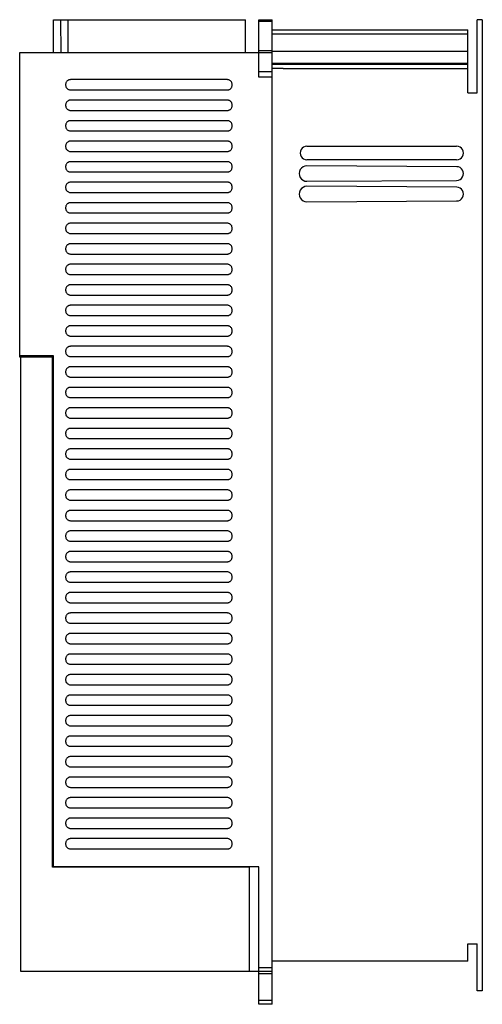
# Model space of a CAD drawing. Header units: millimetres. Extents: x 94 to 320, y 48 to 528.
import ezdxf

# ---------------------------------------------------------------- set-up
doc = ezdxf.new("R2010")
doc.units = ezdxf.units.MM
doc.header["$LTSCALE"] = 37.48214
doc.layers.get('0').update_dxf_attribs({"linetype": 'CONTINUOUS'})

msp = doc.modelspace()

# ---------------------------------------------------------------- linework, layer by layer
at = {"color": 7}
for p, q in [((110.56, 511.5), (110.56, 527.5)), ((110.56, 527.5), (204.06, 527.5)), ((114.2, 511.5), (114.18, 527.5)), ((117.5, 527.5), (117.5, 511.5)), ((204.06, 511.5), (204.06, 527.5)), ((210.56, 499.45), (210.56, 527.5)), ((210.56, 527.5), (217.06, 527.5)), ((217.06, 526.56), (210.56, 526.56)), ((217.06, 47.51), (217.06, 527.5)), ((317.06, 491.79), (317.06, 527.5)), ((319.56, 527.5), (317.06, 527.5)), ((319.56, 527.5), (319.56, 54)), ((217.06, 522.5), (312.56, 522.5)), ((312.56, 520.5), (217.06, 520.5)), ((312.56, 491.79), (312.56, 522.5)), ((94.06, 363), (94.06, 511.5)), ((94.06, 511.5), (217.06, 511.5)), ((210.56, 512.45), (217.06, 512.45)), ((217.06, 512.2), (312.56, 512.2)), ((312.56, 506.21), (217.06, 506.21)), ((312.56, 505.71), (217.06, 505.71)), ((217.06, 502.03), (210.56, 502.03)), ((217.06, 499.45), (210.56, 499.45)), ((222.56, 503.71), (217.06, 503.72)), ((222.56, 503.61), (222.56, 503.71)), ((312.56, 503.61), (222.56, 503.61)), ((195.31, 498.27), (118.81, 498.27)), ((118.81, 493.27), (195.31, 493.27)), ((312.56, 491.79), (317.06, 491.79)), ((195.31, 488.27), (118.81, 488.27)), ((118.81, 483.27), (195.31, 483.27)), ((195.31, 478.27), (118.81, 478.27)), ((118.81, 473.27), (195.31, 473.27)), ((195.31, 468.27), (118.81, 468.27)), ((234.06, 465.79), (307.05, 465.84)), ((118.81, 463.27), (195.31, 463.27)), ((195.31, 458.27), (118.81, 458.27)), ((307.05, 459.17), (234.06, 459.22)), ((307.06, 455.84), (234.06, 456.28)), ((118.81, 453.27), (195.31, 453.27)), ((195.31, 448.27), (118.81, 448.27)), ((234.06, 448.72), (307.04, 449.17)), ((118.81, 443.27), (195.31, 443.27)), ((307.06, 445.84), (234.06, 446.28)), ((195.31, 438.27), (118.81, 438.27)), ((234.06, 438.72), (307.04, 439.17)), ((118.81, 433.27), (195.31, 433.27)), ((195.31, 428.27), (118.81, 428.27)), ((118.81, 423.27), (195.31, 423.27)), ((195.31, 418.27), (118.81, 418.27)), ((118.81, 413.27), (195.31, 413.27)), ((195.31, 408.27), (118.81, 408.27)), ((118.81, 403.27), (195.31, 403.27)), ((195.31, 398.27), (118.81, 398.27)), ((118.81, 393.27), (195.31, 393.27)), ((195.31, 388.27), (118.81, 388.27)), ((118.81, 383.27), (195.31, 383.27)), ((195.31, 378.27), (118.81, 378.27)), ((118.81, 373.27), (195.31, 373.27)), ((195.31, 368.27), (118.81, 368.27)), ((110.56, 363.62), (94.06, 363.62)), ((94.51, 363), (94.06, 363)), ((94.51, 362.99), (94.51, 63.72)), ((110.06, 362.99), (94.51, 362.99)), ((97.06, 363.62), (97.06, 362.99)), ((110.06, 114.42), (110.06, 362.99)), ((110.56, 114.5), (110.56, 363.62)), ((118.81, 363.27), (195.31, 363.27)), ((195.31, 358.27), (118.81, 358.27)), ((118.81, 353.27), (195.31, 353.27)), ((195.31, 348.27), (118.81, 348.27)), ((118.81, 343.27), (195.31, 343.27)), ((195.31, 338.27), (118.81, 338.27)), ((118.81, 333.27), (195.31, 333.27)), ((110.56, 328.27), (110.06, 328.29)), ((110.06, 328.19), (110.56, 328.17)), ((195.31, 328.27), (118.81, 328.27)), ((110.06, 322.34), (110.56, 321.84)), ((118.81, 323.27), (195.31, 323.27)), ((195.31, 318.27), (118.81, 318.27)), ((118.81, 313.27), (195.31, 313.27)), ((110.56, 307.94), (110.06, 308.59)), ((110.06, 308.3), (110.56, 307.66)), ((195.31, 308.27), (118.81, 308.27)), ((118.81, 303.27), (195.31, 303.27)), ((195.31, 298.27), (118.81, 298.27)), ((118.81, 293.27), (195.31, 293.27)), ((195.31, 288.27), (118.81, 288.27)), ((118.81, 283.27), (195.31, 283.27)), ((195.31, 278.27), (118.81, 278.27)), ((118.81, 273.27), (195.31, 273.27)), ((195.31, 268.27), (118.81, 268.27)), ((118.81, 263.27), (195.31, 263.27)), ((195.31, 258.27), (118.81, 258.27)), ((118.81, 253.27), (195.31, 253.27)), ((195.31, 248.27), (118.81, 248.27)), ((118.81, 243.27), (195.31, 243.27)), ((195.31, 238.27), (118.81, 238.27)), ((118.81, 233.27), (195.31, 233.27)), ((195.31, 228.27), (118.81, 228.27)), ((118.81, 223.27), (195.31, 223.27)), ((195.31, 218.27), (118.81, 218.27)), ((118.81, 213.27), (195.31, 213.27)), ((195.31, 208.27), (118.81, 208.27)), ((118.81, 203.27), (195.31, 203.27)), ((195.31, 198.27), (118.81, 198.27)), ((118.81, 193.27), (195.31, 193.27)), ((195.31, 188.27), (118.81, 188.27)), ((118.81, 183.27), (195.31, 183.27)), ((195.31, 178.27), (118.81, 178.27)), ((118.81, 173.27), (195.31, 173.27)), ((195.31, 168.27), (118.81, 168.27)), ((118.81, 163.27), (195.31, 163.27)), ((195.31, 158.27), (118.81, 158.27)), ((118.81, 153.27), (195.31, 153.27)), ((195.31, 148.27), (118.81, 148.27)), ((118.81, 143.27), (195.31, 143.27)), ((195.31, 138.27), (118.81, 138.27)), ((118.81, 133.27), (195.31, 133.27)), ((195.31, 128.27), (118.81, 128.27)), ((118.81, 123.27), (195.31, 123.27)), ((206.06, 114.42), (110.06, 114.42)), ((210.56, 114.5), (110.56, 114.5)), ((122.53, 114.5), (122.53, 114.42)), ((162.56, 114.42), (162.56, 114.5)), ((206.06, 63.72), (206.06, 114.42)), ((210.56, 63.5), (210.56, 114.5)), ((312.56, 77), (317.06, 77)), ((312.56, 68.5), (312.56, 77)), ((317.06, 54), (317.06, 77)), ((312.56, 68.5), (217.06, 68.5)), ((94.51, 63.72), (206.06, 63.72)), ((196.05, 63.5), (196.05, 63.72)), ((217.06, 63.5), (196.05, 63.5)), ((210.56, 65.52), (217.06, 65.52)), ((217.06, 63.52), (210.56, 63.52)), ((210.56, 47.51), (210.56, 63.21)), ((210.56, 62.5), (217.06, 62.5)), ((319.56, 54), (317.06, 54)), ((210.56, 49.51), (217.06, 49.51)), ((217.06, 47.51), (210.56, 47.51))]:
    msp.add_line(p, q, dxfattribs=at)
for centre, radius, start, end in [((234.06, 462.5), 3.28, 89.8939, 270.0377), ((307.06, 462.5), 3.34, 269.8017, 89.9498), ((234.06, 452.5), 3.78, 89.9249, 270.0388), ((307.06, 452.5), 3.34, 269.7905, 89.9426), ((234.06, 442.5), 3.78, 89.9249, 270.0367), ((307.06, 442.5), 3.34, 269.7905, 89.9426)]:
    msp.add_arc(centre, radius, start, end, dxfattribs=at)
for points, knots in [([(118.81, 498.27), (118.69, 498.27), (118.43, 498.25), (118.04, 498.16), (117.63, 497.97), (117.23, 497.67), (116.86, 497.24), (116.57, 496.67), (116.41, 495.97), (116.46, 495.19), (116.74, 494.46), (117.2, 493.88), (117.73, 493.51), (118.28, 493.31), (118.64, 493.27), (118.81, 493.27)], [0, 0, 0, 0, 0.047182, 0.099351, 0.157728, 0.22292, 0.295767, 0.377687, 0.470825, 0.574226, 0.679709, 0.775201, 0.859138, 0.93355, 1, 1, 1, 1]), ([(195.31, 493.27), (195.42, 493.27), (195.66, 493.29), (196.02, 493.37), (196.41, 493.54), (196.79, 493.79), (197.15, 494.16), (197.46, 494.65), (197.65, 495.25), (197.69, 495.92), (197.57, 496.61), (197.26, 497.25), (196.81, 497.74), (196.31, 498.07), (195.8, 498.24), (195.46, 498.27), (195.31, 498.27)], [0, 0, 0, 0, 0.044309, 0.093026, 0.147185, 0.20698, 0.273558, 0.348873, 0.431209, 0.518779, 0.610664, 0.703843, 0.791303, 0.868835, 0.937796, 1, 1, 1, 1]), ([(118.81, 488.27), (118.69, 488.27), (118.43, 488.25), (118.04, 488.16), (117.63, 487.97), (117.23, 487.67), (116.86, 487.24), (116.57, 486.67), (116.41, 485.97), (116.46, 485.19), (116.74, 484.46), (117.2, 483.88), (117.73, 483.51), (118.28, 483.31), (118.64, 483.27), (118.81, 483.27)], [0, 0, 0, 0, 0.047182, 0.099351, 0.157728, 0.22292, 0.295767, 0.377687, 0.470825, 0.574226, 0.679709, 0.775201, 0.859138, 0.93355, 1, 1, 1, 1]), ([(195.31, 483.27), (195.42, 483.27), (195.66, 483.29), (196.02, 483.37), (196.41, 483.54), (196.79, 483.79), (197.15, 484.16), (197.46, 484.65), (197.65, 485.25), (197.69, 485.92), (197.57, 486.61), (197.26, 487.25), (196.81, 487.74), (196.31, 488.07), (195.8, 488.24), (195.46, 488.27), (195.31, 488.27)], [0, 0, 0, 0, 0.044309, 0.093026, 0.147185, 0.20698, 0.273558, 0.348873, 0.431209, 0.518779, 0.610664, 0.703843, 0.791303, 0.868835, 0.937796, 1, 1, 1, 1]), ([(118.81, 478.27), (118.69, 478.27), (118.43, 478.25), (118.04, 478.16), (117.63, 477.97), (117.23, 477.67), (116.86, 477.24), (116.57, 476.67), (116.41, 475.97), (116.46, 475.19), (116.74, 474.46), (117.2, 473.88), (117.73, 473.51), (118.28, 473.31), (118.64, 473.27), (118.81, 473.27)], [0, 0, 0, 0, 0.047182, 0.099351, 0.157728, 0.22292, 0.295767, 0.377687, 0.470825, 0.574226, 0.679709, 0.775201, 0.859138, 0.93355, 1, 1, 1, 1]), ([(195.31, 473.27), (195.42, 473.27), (195.66, 473.29), (196.02, 473.37), (196.41, 473.54), (196.79, 473.79), (197.15, 474.16), (197.46, 474.65), (197.65, 475.25), (197.69, 475.92), (197.57, 476.61), (197.26, 477.25), (196.81, 477.74), (196.31, 478.07), (195.8, 478.24), (195.46, 478.27), (195.31, 478.27)], [0, 0, 0, 0, 0.044309, 0.093026, 0.147185, 0.20698, 0.273558, 0.348873, 0.431209, 0.518779, 0.610664, 0.703843, 0.791303, 0.868835, 0.937796, 1, 1, 1, 1]), ([(118.81, 468.27), (118.69, 468.27), (118.43, 468.25), (118.04, 468.16), (117.63, 467.97), (117.23, 467.67), (116.86, 467.24), (116.57, 466.67), (116.41, 465.97), (116.46, 465.19), (116.74, 464.46), (117.2, 463.88), (117.73, 463.51), (118.28, 463.31), (118.64, 463.27), (118.81, 463.27)], [0, 0, 0, 0, 0.047182, 0.099351, 0.157728, 0.22292, 0.295767, 0.377687, 0.470825, 0.574226, 0.679709, 0.775201, 0.859138, 0.93355, 1, 1, 1, 1]), ([(195.31, 463.27), (195.42, 463.27), (195.66, 463.29), (196.02, 463.37), (196.41, 463.54), (196.79, 463.79), (197.15, 464.16), (197.46, 464.65), (197.65, 465.25), (197.69, 465.92), (197.57, 466.61), (197.26, 467.25), (196.81, 467.74), (196.31, 468.07), (195.8, 468.24), (195.46, 468.27), (195.31, 468.27)], [0, 0, 0, 0, 0.044309, 0.093026, 0.147185, 0.20698, 0.273558, 0.348873, 0.431209, 0.518779, 0.610664, 0.703843, 0.791303, 0.868835, 0.937796, 1, 1, 1, 1]), ([(118.81, 458.27), (118.69, 458.27), (118.43, 458.25), (118.04, 458.16), (117.63, 457.97), (117.23, 457.67), (116.86, 457.24), (116.57, 456.67), (116.41, 455.97), (116.46, 455.19), (116.74, 454.46), (117.2, 453.88), (117.73, 453.51), (118.28, 453.31), (118.64, 453.27), (118.81, 453.27)], [0, 0, 0, 0, 0.047182, 0.099351, 0.157728, 0.22292, 0.295767, 0.377687, 0.470825, 0.574226, 0.679709, 0.775201, 0.859138, 0.93355, 1, 1, 1, 1]), ([(195.31, 453.27), (195.42, 453.27), (195.66, 453.29), (196.02, 453.37), (196.41, 453.54), (196.79, 453.79), (197.15, 454.16), (197.46, 454.65), (197.65, 455.25), (197.69, 455.92), (197.57, 456.61), (197.26, 457.25), (196.81, 457.74), (196.31, 458.07), (195.8, 458.24), (195.46, 458.27), (195.31, 458.27)], [0, 0, 0, 0, 0.044309, 0.093026, 0.147185, 0.20698, 0.273558, 0.348873, 0.431209, 0.518779, 0.610664, 0.703843, 0.791303, 0.868835, 0.937796, 1, 1, 1, 1]), ([(118.81, 448.27), (118.69, 448.27), (118.43, 448.25), (118.04, 448.16), (117.63, 447.97), (117.23, 447.67), (116.86, 447.24), (116.57, 446.67), (116.41, 445.97), (116.46, 445.19), (116.74, 444.46), (117.2, 443.88), (117.73, 443.51), (118.28, 443.31), (118.64, 443.27), (118.81, 443.27)], [0, 0, 0, 0, 0.047182, 0.099351, 0.157728, 0.22292, 0.295767, 0.377687, 0.470825, 0.574226, 0.679709, 0.775201, 0.859138, 0.93355, 1, 1, 1, 1]), ([(195.31, 443.27), (195.42, 443.27), (195.66, 443.29), (196.02, 443.37), (196.41, 443.54), (196.79, 443.79), (197.15, 444.16), (197.46, 444.65), (197.65, 445.25), (197.69, 445.92), (197.57, 446.61), (197.26, 447.25), (196.81, 447.74), (196.31, 448.07), (195.8, 448.24), (195.46, 448.27), (195.31, 448.27)], [0, 0, 0, 0, 0.044309, 0.093026, 0.147185, 0.20698, 0.273558, 0.348873, 0.431209, 0.518779, 0.610664, 0.703843, 0.791303, 0.868835, 0.937796, 1, 1, 1, 1]), ([(118.81, 438.27), (118.69, 438.27), (118.43, 438.25), (118.04, 438.16), (117.63, 437.97), (117.23, 437.67), (116.86, 437.24), (116.57, 436.67), (116.41, 435.97), (116.46, 435.19), (116.74, 434.46), (117.2, 433.88), (117.73, 433.51), (118.28, 433.31), (118.64, 433.27), (118.81, 433.27)], [0, 0, 0, 0, 0.047182, 0.099351, 0.157728, 0.22292, 0.295767, 0.377687, 0.470825, 0.574226, 0.679709, 0.775201, 0.859138, 0.93355, 1, 1, 1, 1]), ([(195.31, 433.27), (195.42, 433.27), (195.66, 433.29), (196.02, 433.37), (196.41, 433.54), (196.79, 433.79), (197.15, 434.16), (197.46, 434.65), (197.65, 435.25), (197.69, 435.92), (197.57, 436.61), (197.26, 437.25), (196.81, 437.74), (196.31, 438.07), (195.8, 438.24), (195.46, 438.27), (195.31, 438.27)], [0, 0, 0, 0, 0.044309, 0.093026, 0.147185, 0.20698, 0.273558, 0.348873, 0.431209, 0.518779, 0.610664, 0.703843, 0.791303, 0.868835, 0.937796, 1, 1, 1, 1]), ([(118.81, 428.27), (118.69, 428.27), (118.43, 428.25), (118.04, 428.16), (117.63, 427.97), (117.23, 427.67), (116.86, 427.24), (116.57, 426.67), (116.41, 425.97), (116.46, 425.19), (116.74, 424.46), (117.2, 423.88), (117.73, 423.51), (118.28, 423.31), (118.64, 423.27), (118.81, 423.27)], [0, 0, 0, 0, 0.047182, 0.099351, 0.157728, 0.22292, 0.295767, 0.377687, 0.470825, 0.574226, 0.679709, 0.775201, 0.859138, 0.93355, 1, 1, 1, 1]), ([(195.31, 423.27), (195.42, 423.27), (195.66, 423.29), (196.02, 423.37), (196.41, 423.54), (196.79, 423.79), (197.15, 424.16), (197.46, 424.65), (197.65, 425.25), (197.69, 425.92), (197.57, 426.61), (197.26, 427.25), (196.81, 427.74), (196.31, 428.07), (195.8, 428.24), (195.46, 428.27), (195.31, 428.27)], [0, 0, 0, 0, 0.044309, 0.093026, 0.147185, 0.20698, 0.273558, 0.348873, 0.431209, 0.518779, 0.610664, 0.703843, 0.791303, 0.868835, 0.937796, 1, 1, 1, 1]), ([(118.81, 418.27), (118.69, 418.27), (118.43, 418.25), (118.04, 418.16), (117.63, 417.97), (117.23, 417.67), (116.86, 417.24), (116.57, 416.67), (116.41, 415.97), (116.46, 415.19), (116.74, 414.46), (117.2, 413.88), (117.73, 413.51), (118.28, 413.31), (118.64, 413.27), (118.81, 413.27)], [0, 0, 0, 0, 0.047182, 0.099351, 0.157728, 0.22292, 0.295767, 0.377687, 0.470825, 0.574226, 0.679709, 0.775201, 0.859138, 0.93355, 1, 1, 1, 1]), ([(195.31, 413.27), (195.42, 413.27), (195.66, 413.29), (196.02, 413.37), (196.41, 413.54), (196.79, 413.79), (197.15, 414.16), (197.46, 414.65), (197.65, 415.25), (197.69, 415.92), (197.57, 416.61), (197.26, 417.25), (196.81, 417.74), (196.31, 418.07), (195.8, 418.24), (195.46, 418.27), (195.31, 418.27)], [0, 0, 0, 0, 0.044309, 0.093026, 0.147185, 0.20698, 0.273558, 0.348873, 0.431209, 0.518779, 0.610664, 0.703843, 0.791303, 0.868835, 0.937796, 1, 1, 1, 1]), ([(118.81, 408.27), (118.69, 408.27), (118.43, 408.25), (118.04, 408.16), (117.63, 407.97), (117.23, 407.67), (116.86, 407.24), (116.57, 406.67), (116.41, 405.97), (116.46, 405.19), (116.74, 404.46), (117.2, 403.88), (117.73, 403.51), (118.28, 403.31), (118.64, 403.27), (118.81, 403.27)], [0, 0, 0, 0, 0.047182, 0.099351, 0.157728, 0.22292, 0.295767, 0.377687, 0.470825, 0.574226, 0.679709, 0.775201, 0.859138, 0.93355, 1, 1, 1, 1]), ([(195.31, 403.27), (195.42, 403.27), (195.66, 403.29), (196.02, 403.37), (196.41, 403.54), (196.79, 403.79), (197.15, 404.16), (197.46, 404.65), (197.65, 405.25), (197.69, 405.92), (197.57, 406.61), (197.26, 407.25), (196.81, 407.74), (196.31, 408.07), (195.8, 408.24), (195.46, 408.27), (195.31, 408.27)], [0, 0, 0, 0, 0.044309, 0.093026, 0.147185, 0.20698, 0.273558, 0.348873, 0.431209, 0.518779, 0.610664, 0.703843, 0.791303, 0.868835, 0.937796, 1, 1, 1, 1]), ([(118.81, 398.27), (118.69, 398.27), (118.43, 398.25), (118.04, 398.16), (117.63, 397.97), (117.23, 397.67), (116.86, 397.24), (116.57, 396.67), (116.41, 395.97), (116.46, 395.19), (116.74, 394.46), (117.2, 393.88), (117.73, 393.51), (118.28, 393.31), (118.64, 393.27), (118.81, 393.27)], [0, 0, 0, 0, 0.047182, 0.099351, 0.157728, 0.22292, 0.295767, 0.377687, 0.470825, 0.574226, 0.679709, 0.775201, 0.859138, 0.93355, 1, 1, 1, 1]), ([(195.31, 393.27), (195.42, 393.27), (195.66, 393.29), (196.02, 393.37), (196.41, 393.54), (196.79, 393.79), (197.15, 394.16), (197.46, 394.65), (197.65, 395.25), (197.69, 395.92), (197.57, 396.61), (197.26, 397.25), (196.81, 397.74), (196.31, 398.07), (195.8, 398.24), (195.46, 398.27), (195.31, 398.27)], [0, 0, 0, 0, 0.044309, 0.093026, 0.147185, 0.20698, 0.273558, 0.348873, 0.431209, 0.518779, 0.610664, 0.703843, 0.791303, 0.868835, 0.937796, 1, 1, 1, 1]), ([(118.81, 388.27), (118.69, 388.27), (118.43, 388.25), (118.04, 388.16), (117.63, 387.97), (117.23, 387.67), (116.86, 387.24), (116.57, 386.67), (116.41, 385.97), (116.46, 385.19), (116.74, 384.46), (117.2, 383.88), (117.73, 383.51), (118.28, 383.31), (118.64, 383.27), (118.81, 383.27)], [0, 0, 0, 0, 0.047182, 0.099351, 0.157728, 0.22292, 0.295767, 0.377687, 0.470825, 0.574226, 0.679709, 0.775201, 0.859138, 0.93355, 1, 1, 1, 1]), ([(195.31, 383.27), (195.42, 383.27), (195.66, 383.29), (196.02, 383.37), (196.41, 383.54), (196.79, 383.79), (197.15, 384.16), (197.46, 384.65), (197.65, 385.25), (197.69, 385.92), (197.57, 386.61), (197.26, 387.25), (196.81, 387.74), (196.31, 388.07), (195.8, 388.24), (195.46, 388.27), (195.31, 388.27)], [0, 0, 0, 0, 0.044309, 0.093026, 0.147185, 0.20698, 0.273558, 0.348873, 0.431209, 0.518779, 0.610664, 0.703843, 0.791303, 0.868835, 0.937796, 1, 1, 1, 1]), ([(118.81, 378.27), (118.69, 378.27), (118.43, 378.25), (118.04, 378.16), (117.63, 377.97), (117.23, 377.67), (116.86, 377.24), (116.57, 376.67), (116.41, 375.97), (116.46, 375.19), (116.74, 374.46), (117.2, 373.88), (117.73, 373.51), (118.28, 373.31), (118.64, 373.27), (118.81, 373.27)], [0, 0, 0, 0, 0.047182, 0.099351, 0.157728, 0.22292, 0.295767, 0.377687, 0.470825, 0.574226, 0.679709, 0.775201, 0.859138, 0.93355, 1, 1, 1, 1]), ([(195.31, 373.27), (195.42, 373.27), (195.66, 373.29), (196.02, 373.37), (196.41, 373.54), (196.79, 373.79), (197.15, 374.16), (197.46, 374.65), (197.65, 375.25), (197.69, 375.92), (197.57, 376.61), (197.26, 377.25), (196.81, 377.74), (196.31, 378.07), (195.8, 378.24), (195.46, 378.27), (195.31, 378.27)], [0, 0, 0, 0, 0.044309, 0.093026, 0.147185, 0.20698, 0.273558, 0.348873, 0.431209, 0.518779, 0.610664, 0.703843, 0.791303, 0.868835, 0.937796, 1, 1, 1, 1]), ([(118.81, 368.27), (118.69, 368.27), (118.43, 368.25), (118.04, 368.16), (117.63, 367.97), (117.23, 367.67), (116.86, 367.24), (116.57, 366.67), (116.41, 365.97), (116.46, 365.19), (116.74, 364.46), (117.2, 363.88), (117.73, 363.51), (118.28, 363.31), (118.64, 363.27), (118.81, 363.27)], [0, 0, 0, 0, 0.047182, 0.099351, 0.157728, 0.22292, 0.295767, 0.377687, 0.470825, 0.574226, 0.679709, 0.775201, 0.859138, 0.93355, 1, 1, 1, 1]), ([(195.31, 363.27), (195.42, 363.27), (195.66, 363.29), (196.02, 363.37), (196.41, 363.54), (196.79, 363.79), (197.15, 364.16), (197.46, 364.65), (197.65, 365.25), (197.69, 365.92), (197.57, 366.61), (197.26, 367.25), (196.81, 367.74), (196.31, 368.07), (195.8, 368.24), (195.46, 368.27), (195.31, 368.27)], [0, 0, 0, 0, 0.044309, 0.093026, 0.147185, 0.20698, 0.273558, 0.348873, 0.431209, 0.518779, 0.610664, 0.703843, 0.791303, 0.868835, 0.937796, 1, 1, 1, 1]), ([(118.81, 358.27), (118.69, 358.27), (118.43, 358.25), (118.04, 358.16), (117.63, 357.97), (117.23, 357.67), (116.86, 357.24), (116.57, 356.67), (116.41, 355.97), (116.46, 355.19), (116.74, 354.46), (117.2, 353.88), (117.73, 353.51), (118.28, 353.31), (118.64, 353.27), (118.81, 353.27)], [0, 0, 0, 0, 0.047182, 0.099351, 0.157728, 0.22292, 0.295767, 0.377687, 0.470825, 0.574226, 0.679709, 0.775201, 0.859138, 0.93355, 1, 1, 1, 1]), ([(195.31, 353.27), (195.42, 353.27), (195.66, 353.29), (196.02, 353.37), (196.41, 353.54), (196.79, 353.79), (197.15, 354.16), (197.46, 354.65), (197.65, 355.25), (197.69, 355.92), (197.57, 356.61), (197.26, 357.25), (196.81, 357.74), (196.31, 358.07), (195.8, 358.24), (195.46, 358.27), (195.31, 358.27)], [0, 0, 0, 0, 0.044309, 0.093026, 0.147185, 0.20698, 0.273558, 0.348873, 0.431209, 0.518779, 0.610664, 0.703843, 0.791303, 0.868835, 0.937796, 1, 1, 1, 1]), ([(118.81, 348.27), (118.69, 348.27), (118.43, 348.25), (118.04, 348.16), (117.63, 347.97), (117.23, 347.67), (116.86, 347.24), (116.57, 346.67), (116.41, 345.97), (116.46, 345.19), (116.74, 344.46), (117.2, 343.88), (117.73, 343.51), (118.28, 343.31), (118.64, 343.27), (118.81, 343.27)], [0, 0, 0, 0, 0.047182, 0.099351, 0.157728, 0.22292, 0.295767, 0.377687, 0.470825, 0.574226, 0.679709, 0.775201, 0.859138, 0.93355, 1, 1, 1, 1]), ([(195.31, 343.27), (195.42, 343.27), (195.66, 343.29), (196.02, 343.37), (196.41, 343.54), (196.79, 343.79), (197.15, 344.16), (197.46, 344.65), (197.65, 345.25), (197.69, 345.92), (197.57, 346.61), (197.26, 347.25), (196.81, 347.74), (196.31, 348.07), (195.8, 348.24), (195.46, 348.27), (195.31, 348.27)], [0, 0, 0, 0, 0.044309, 0.093026, 0.147185, 0.20698, 0.273558, 0.348873, 0.431209, 0.518779, 0.610664, 0.703843, 0.791303, 0.868835, 0.937796, 1, 1, 1, 1]), ([(118.81, 338.27), (118.69, 338.27), (118.43, 338.25), (118.04, 338.16), (117.63, 337.97), (117.23, 337.67), (116.86, 337.24), (116.57, 336.67), (116.41, 335.97), (116.46, 335.19), (116.74, 334.46), (117.2, 333.88), (117.73, 333.51), (118.28, 333.31), (118.64, 333.27), (118.81, 333.27)], [0, 0, 0, 0, 0.047182, 0.099351, 0.157728, 0.22292, 0.295767, 0.377687, 0.470825, 0.574226, 0.679709, 0.775201, 0.859138, 0.93355, 1, 1, 1, 1]), ([(195.31, 333.27), (195.42, 333.27), (195.66, 333.29), (196.02, 333.37), (196.41, 333.54), (196.79, 333.79), (197.15, 334.16), (197.46, 334.65), (197.65, 335.25), (197.69, 335.92), (197.57, 336.61), (197.26, 337.25), (196.81, 337.74), (196.31, 338.07), (195.8, 338.24), (195.46, 338.27), (195.31, 338.27)], [0, 0, 0, 0, 0.044309, 0.093026, 0.147185, 0.20698, 0.273558, 0.348873, 0.431209, 0.518779, 0.610664, 0.703843, 0.791303, 0.868835, 0.937796, 1, 1, 1, 1]), ([(118.81, 328.27), (118.69, 328.27), (118.43, 328.25), (118.04, 328.16), (117.63, 327.97), (117.23, 327.67), (116.86, 327.24), (116.57, 326.67), (116.41, 325.97), (116.46, 325.19), (116.74, 324.46), (117.2, 323.88), (117.73, 323.51), (118.28, 323.31), (118.64, 323.27), (118.81, 323.27)], [0, 0, 0, 0, 0.047182, 0.099351, 0.157728, 0.22292, 0.295767, 0.377687, 0.470825, 0.574226, 0.679709, 0.775201, 0.859138, 0.93355, 1, 1, 1, 1]), ([(195.31, 323.27), (195.42, 323.27), (195.66, 323.29), (196.02, 323.37), (196.41, 323.54), (196.79, 323.79), (197.15, 324.16), (197.46, 324.65), (197.65, 325.25), (197.69, 325.92), (197.57, 326.61), (197.26, 327.25), (196.81, 327.74), (196.31, 328.07), (195.8, 328.24), (195.46, 328.27), (195.31, 328.27)], [0, 0, 0, 0, 0.044309, 0.093026, 0.147185, 0.20698, 0.273558, 0.348873, 0.431209, 0.518779, 0.610664, 0.703843, 0.791303, 0.868835, 0.937796, 1, 1, 1, 1]), ([(118.81, 318.27), (118.69, 318.27), (118.43, 318.25), (118.04, 318.16), (117.63, 317.97), (117.23, 317.67), (116.86, 317.24), (116.57, 316.67), (116.41, 315.97), (116.46, 315.19), (116.74, 314.46), (117.2, 313.88), (117.73, 313.51), (118.28, 313.31), (118.64, 313.27), (118.81, 313.27)], [0, 0, 0, 0, 0.047182, 0.099351, 0.157728, 0.22292, 0.295767, 0.377687, 0.470825, 0.574226, 0.679709, 0.775201, 0.859138, 0.93355, 1, 1, 1, 1]), ([(195.31, 313.27), (195.42, 313.27), (195.66, 313.29), (196.02, 313.37), (196.41, 313.54), (196.79, 313.79), (197.15, 314.16), (197.46, 314.65), (197.65, 315.25), (197.69, 315.92), (197.57, 316.61), (197.26, 317.25), (196.81, 317.74), (196.31, 318.07), (195.8, 318.24), (195.46, 318.27), (195.31, 318.27)], [0, 0, 0, 0, 0.044309, 0.093026, 0.147185, 0.20698, 0.273558, 0.348873, 0.431209, 0.518779, 0.610664, 0.703843, 0.791303, 0.868835, 0.937796, 1, 1, 1, 1]), ([(118.81, 308.27), (118.69, 308.27), (118.43, 308.25), (118.04, 308.16), (117.63, 307.97), (117.23, 307.67), (116.86, 307.24), (116.57, 306.67), (116.41, 305.97), (116.46, 305.19), (116.74, 304.46), (117.2, 303.88), (117.73, 303.51), (118.28, 303.31), (118.64, 303.27), (118.81, 303.27)], [0, 0, 0, 0, 0.047182, 0.099351, 0.157728, 0.22292, 0.295767, 0.377687, 0.470825, 0.574226, 0.679709, 0.775201, 0.859138, 0.93355, 1, 1, 1, 1]), ([(195.31, 303.27), (195.42, 303.27), (195.66, 303.29), (196.02, 303.37), (196.41, 303.54), (196.79, 303.79), (197.15, 304.16), (197.46, 304.65), (197.65, 305.25), (197.69, 305.92), (197.57, 306.61), (197.26, 307.25), (196.81, 307.74), (196.31, 308.07), (195.8, 308.24), (195.46, 308.27), (195.31, 308.27)], [0, 0, 0, 0, 0.044309, 0.093026, 0.147185, 0.20698, 0.273558, 0.348873, 0.431209, 0.518779, 0.610664, 0.703843, 0.791303, 0.868835, 0.937796, 1, 1, 1, 1]), ([(118.81, 298.27), (118.69, 298.27), (118.43, 298.25), (118.04, 298.16), (117.63, 297.97), (117.23, 297.67), (116.86, 297.24), (116.57, 296.67), (116.41, 295.97), (116.46, 295.19), (116.74, 294.46), (117.2, 293.88), (117.73, 293.51), (118.28, 293.31), (118.64, 293.27), (118.81, 293.27)], [0, 0, 0, 0, 0.047182, 0.099351, 0.157728, 0.22292, 0.295767, 0.377687, 0.470825, 0.574226, 0.679709, 0.775201, 0.859138, 0.93355, 1, 1, 1, 1]), ([(195.31, 293.27), (195.42, 293.27), (195.66, 293.29), (196.02, 293.37), (196.41, 293.54), (196.79, 293.79), (197.15, 294.16), (197.46, 294.65), (197.65, 295.25), (197.69, 295.92), (197.57, 296.61), (197.26, 297.25), (196.81, 297.74), (196.31, 298.07), (195.8, 298.24), (195.46, 298.27), (195.31, 298.27)], [0, 0, 0, 0, 0.044309, 0.093026, 0.147185, 0.20698, 0.273558, 0.348873, 0.431209, 0.518779, 0.610664, 0.703843, 0.791303, 0.868835, 0.937796, 1, 1, 1, 1]), ([(118.81, 288.27), (118.69, 288.27), (118.43, 288.25), (118.04, 288.16), (117.63, 287.97), (117.23, 287.67), (116.86, 287.24), (116.57, 286.67), (116.41, 285.97), (116.46, 285.19), (116.74, 284.46), (117.2, 283.88), (117.73, 283.51), (118.28, 283.31), (118.64, 283.27), (118.81, 283.27)], [0, 0, 0, 0, 0.047182, 0.099351, 0.157728, 0.22292, 0.295767, 0.377687, 0.470825, 0.574226, 0.679709, 0.775201, 0.859138, 0.93355, 1, 1, 1, 1]), ([(195.31, 283.27), (195.42, 283.27), (195.66, 283.29), (196.02, 283.37), (196.41, 283.54), (196.79, 283.79), (197.15, 284.16), (197.46, 284.65), (197.65, 285.25), (197.69, 285.92), (197.57, 286.61), (197.26, 287.25), (196.81, 287.74), (196.31, 288.07), (195.8, 288.24), (195.46, 288.27), (195.31, 288.27)], [0, 0, 0, 0, 0.044309, 0.093026, 0.147185, 0.20698, 0.273558, 0.348873, 0.431209, 0.518779, 0.610664, 0.703843, 0.791303, 0.868835, 0.937796, 1, 1, 1, 1]), ([(118.81, 278.27), (118.69, 278.27), (118.43, 278.25), (118.04, 278.16), (117.63, 277.97), (117.23, 277.67), (116.86, 277.24), (116.57, 276.67), (116.41, 275.97), (116.46, 275.19), (116.74, 274.46), (117.2, 273.88), (117.73, 273.51), (118.28, 273.31), (118.64, 273.27), (118.81, 273.27)], [0, 0, 0, 0, 0.047182, 0.099351, 0.157728, 0.22292, 0.295767, 0.377687, 0.470825, 0.574226, 0.679709, 0.775201, 0.859138, 0.93355, 1, 1, 1, 1]), ([(195.31, 273.27), (195.42, 273.27), (195.66, 273.29), (196.02, 273.37), (196.41, 273.54), (196.79, 273.79), (197.15, 274.16), (197.46, 274.65), (197.65, 275.25), (197.69, 275.92), (197.57, 276.61), (197.26, 277.25), (196.81, 277.74), (196.31, 278.07), (195.8, 278.24), (195.46, 278.27), (195.31, 278.27)], [0, 0, 0, 0, 0.044309, 0.093026, 0.147185, 0.20698, 0.273558, 0.348873, 0.431209, 0.518779, 0.610664, 0.703843, 0.791303, 0.868835, 0.937796, 1, 1, 1, 1]), ([(118.81, 268.27), (118.69, 268.27), (118.43, 268.25), (118.04, 268.16), (117.63, 267.97), (117.23, 267.67), (116.86, 267.24), (116.57, 266.67), (116.41, 265.97), (116.46, 265.19), (116.74, 264.46), (117.2, 263.88), (117.73, 263.51), (118.28, 263.31), (118.64, 263.27), (118.81, 263.27)], [0, 0, 0, 0, 0.047182, 0.099351, 0.157728, 0.22292, 0.295767, 0.377687, 0.470825, 0.574226, 0.679709, 0.775201, 0.859138, 0.93355, 1, 1, 1, 1]), ([(195.31, 263.27), (195.42, 263.27), (195.66, 263.29), (196.02, 263.37), (196.41, 263.54), (196.79, 263.79), (197.15, 264.16), (197.46, 264.65), (197.65, 265.25), (197.69, 265.92), (197.57, 266.61), (197.26, 267.25), (196.81, 267.74), (196.31, 268.07), (195.8, 268.24), (195.46, 268.27), (195.31, 268.27)], [0, 0, 0, 0, 0.044309, 0.093026, 0.147185, 0.20698, 0.273558, 0.348873, 0.431209, 0.518779, 0.610664, 0.703843, 0.791303, 0.868835, 0.937796, 1, 1, 1, 1]), ([(118.81, 258.27), (118.69, 258.27), (118.43, 258.25), (118.04, 258.16), (117.63, 257.97), (117.23, 257.67), (116.86, 257.24), (116.57, 256.67), (116.41, 255.97), (116.46, 255.19), (116.74, 254.46), (117.2, 253.88), (117.73, 253.51), (118.28, 253.31), (118.64, 253.27), (118.81, 253.27)], [0, 0, 0, 0, 0.047182, 0.099351, 0.157728, 0.22292, 0.295767, 0.377687, 0.470825, 0.574226, 0.679709, 0.775201, 0.859138, 0.93355, 1, 1, 1, 1]), ([(195.31, 253.27), (195.42, 253.27), (195.66, 253.29), (196.02, 253.37), (196.41, 253.54), (196.79, 253.79), (197.15, 254.16), (197.46, 254.65), (197.65, 255.25), (197.69, 255.92), (197.57, 256.61), (197.26, 257.25), (196.81, 257.74), (196.31, 258.07), (195.8, 258.24), (195.46, 258.27), (195.31, 258.27)], [0, 0, 0, 0, 0.044309, 0.093026, 0.147185, 0.20698, 0.273558, 0.348873, 0.431209, 0.518779, 0.610664, 0.703843, 0.791303, 0.868835, 0.937796, 1, 1, 1, 1]), ([(118.81, 248.27), (118.69, 248.27), (118.43, 248.25), (118.04, 248.16), (117.63, 247.97), (117.23, 247.67), (116.86, 247.24), (116.57, 246.67), (116.41, 245.97), (116.46, 245.19), (116.74, 244.46), (117.2, 243.88), (117.73, 243.51), (118.28, 243.31), (118.64, 243.27), (118.81, 243.27)], [0, 0, 0, 0, 0.047182, 0.099351, 0.157728, 0.22292, 0.295767, 0.377687, 0.470825, 0.574226, 0.679709, 0.775201, 0.859138, 0.93355, 1, 1, 1, 1]), ([(195.31, 243.27), (195.42, 243.27), (195.66, 243.29), (196.02, 243.37), (196.41, 243.54), (196.79, 243.79), (197.15, 244.16), (197.46, 244.65), (197.65, 245.25), (197.69, 245.92), (197.57, 246.61), (197.26, 247.25), (196.81, 247.74), (196.31, 248.07), (195.8, 248.24), (195.46, 248.27), (195.31, 248.27)], [0, 0, 0, 0, 0.044309, 0.093026, 0.147185, 0.20698, 0.273558, 0.348873, 0.431209, 0.518779, 0.610664, 0.703843, 0.791303, 0.868835, 0.937796, 1, 1, 1, 1]), ([(118.81, 238.27), (118.69, 238.27), (118.43, 238.25), (118.04, 238.16), (117.63, 237.97), (117.23, 237.67), (116.86, 237.24), (116.57, 236.67), (116.41, 235.97), (116.46, 235.19), (116.74, 234.46), (117.2, 233.88), (117.73, 233.51), (118.28, 233.31), (118.64, 233.27), (118.81, 233.27)], [0, 0, 0, 0, 0.047182, 0.099351, 0.157728, 0.22292, 0.295767, 0.377687, 0.470825, 0.574226, 0.679709, 0.775201, 0.859138, 0.93355, 1, 1, 1, 1]), ([(195.31, 233.27), (195.42, 233.27), (195.66, 233.29), (196.02, 233.37), (196.41, 233.54), (196.79, 233.79), (197.15, 234.16), (197.46, 234.65), (197.65, 235.25), (197.69, 235.92), (197.57, 236.61), (197.26, 237.25), (196.81, 237.74), (196.31, 238.07), (195.8, 238.24), (195.46, 238.27), (195.31, 238.27)], [0, 0, 0, 0, 0.044309, 0.093026, 0.147185, 0.20698, 0.273558, 0.348873, 0.431209, 0.518779, 0.610664, 0.703843, 0.791303, 0.868835, 0.937796, 1, 1, 1, 1]), ([(118.81, 228.27), (118.69, 228.27), (118.43, 228.25), (118.04, 228.16), (117.63, 227.97), (117.23, 227.67), (116.86, 227.24), (116.57, 226.67), (116.41, 225.97), (116.46, 225.19), (116.74, 224.46), (117.2, 223.88), (117.73, 223.51), (118.28, 223.31), (118.64, 223.27), (118.81, 223.27)], [0, 0, 0, 0, 0.047182, 0.099351, 0.157728, 0.22292, 0.295767, 0.377687, 0.470825, 0.574226, 0.679709, 0.775201, 0.859138, 0.93355, 1, 1, 1, 1]), ([(195.31, 223.27), (195.42, 223.27), (195.66, 223.29), (196.02, 223.37), (196.41, 223.54), (196.79, 223.79), (197.15, 224.16), (197.46, 224.65), (197.65, 225.25), (197.69, 225.92), (197.57, 226.61), (197.26, 227.25), (196.81, 227.74), (196.31, 228.07), (195.8, 228.24), (195.46, 228.27), (195.31, 228.27)], [0, 0, 0, 0, 0.044309, 0.093026, 0.147185, 0.20698, 0.273558, 0.348873, 0.431209, 0.518779, 0.610664, 0.703843, 0.791303, 0.868835, 0.937796, 1, 1, 1, 1]), ([(118.81, 218.27), (118.69, 218.27), (118.43, 218.25), (118.04, 218.16), (117.63, 217.97), (117.23, 217.67), (116.86, 217.24), (116.57, 216.67), (116.41, 215.97), (116.46, 215.19), (116.74, 214.46), (117.2, 213.88), (117.73, 213.51), (118.28, 213.31), (118.64, 213.27), (118.81, 213.27)], [0, 0, 0, 0, 0.047182, 0.099351, 0.157728, 0.22292, 0.295767, 0.377687, 0.470825, 0.574226, 0.679709, 0.775201, 0.859138, 0.93355, 1, 1, 1, 1]), ([(195.31, 213.27), (195.42, 213.27), (195.66, 213.29), (196.02, 213.37), (196.41, 213.54), (196.79, 213.79), (197.15, 214.16), (197.46, 214.65), (197.65, 215.25), (197.69, 215.92), (197.57, 216.61), (197.26, 217.25), (196.81, 217.74), (196.31, 218.07), (195.8, 218.24), (195.46, 218.27), (195.31, 218.27)], [0, 0, 0, 0, 0.044309, 0.093026, 0.147185, 0.20698, 0.273558, 0.348873, 0.431209, 0.518779, 0.610664, 0.703843, 0.791303, 0.868835, 0.937796, 1, 1, 1, 1]), ([(118.81, 208.27), (118.69, 208.27), (118.43, 208.25), (118.04, 208.16), (117.63, 207.97), (117.23, 207.67), (116.86, 207.24), (116.57, 206.67), (116.41, 205.97), (116.46, 205.19), (116.74, 204.46), (117.2, 203.88), (117.73, 203.51), (118.28, 203.31), (118.64, 203.27), (118.81, 203.27)], [0, 0, 0, 0, 0.047182, 0.099351, 0.157728, 0.22292, 0.295767, 0.377687, 0.470825, 0.574226, 0.679709, 0.775201, 0.859138, 0.93355, 1, 1, 1, 1]), ([(195.31, 203.27), (195.42, 203.27), (195.66, 203.29), (196.02, 203.37), (196.41, 203.54), (196.79, 203.79), (197.15, 204.16), (197.46, 204.65), (197.65, 205.25), (197.69, 205.92), (197.57, 206.61), (197.26, 207.25), (196.81, 207.74), (196.31, 208.07), (195.8, 208.24), (195.46, 208.27), (195.31, 208.27)], [0, 0, 0, 0, 0.044309, 0.093026, 0.147185, 0.20698, 0.273558, 0.348873, 0.431209, 0.518779, 0.610664, 0.703843, 0.791303, 0.868835, 0.937796, 1, 1, 1, 1]), ([(118.81, 198.27), (118.69, 198.27), (118.43, 198.25), (118.04, 198.16), (117.63, 197.97), (117.23, 197.67), (116.86, 197.24), (116.57, 196.67), (116.41, 195.97), (116.46, 195.19), (116.74, 194.46), (117.2, 193.88), (117.73, 193.51), (118.28, 193.31), (118.64, 193.27), (118.81, 193.27)], [0, 0, 0, 0, 0.047182, 0.099351, 0.157728, 0.22292, 0.295767, 0.377687, 0.470825, 0.574226, 0.679709, 0.775201, 0.859138, 0.93355, 1, 1, 1, 1]), ([(195.31, 193.27), (195.42, 193.27), (195.66, 193.29), (196.02, 193.37), (196.41, 193.54), (196.79, 193.79), (197.15, 194.16), (197.46, 194.65), (197.65, 195.25), (197.69, 195.92), (197.57, 196.61), (197.26, 197.25), (196.81, 197.74), (196.31, 198.07), (195.8, 198.24), (195.46, 198.27), (195.31, 198.27)], [0, 0, 0, 0, 0.044309, 0.093026, 0.147185, 0.20698, 0.273558, 0.348873, 0.431209, 0.518779, 0.610664, 0.703843, 0.791303, 0.868835, 0.937796, 1, 1, 1, 1]), ([(118.81, 188.27), (118.69, 188.27), (118.43, 188.25), (118.04, 188.16), (117.63, 187.97), (117.23, 187.67), (116.86, 187.24), (116.57, 186.67), (116.41, 185.97), (116.46, 185.19), (116.74, 184.46), (117.2, 183.88), (117.73, 183.51), (118.28, 183.31), (118.64, 183.27), (118.81, 183.27)], [0, 0, 0, 0, 0.047182, 0.099351, 0.157728, 0.22292, 0.295767, 0.377687, 0.470825, 0.574226, 0.679709, 0.775201, 0.859138, 0.93355, 1, 1, 1, 1]), ([(195.31, 183.27), (195.42, 183.27), (195.66, 183.29), (196.02, 183.37), (196.41, 183.54), (196.79, 183.79), (197.15, 184.16), (197.46, 184.65), (197.65, 185.25), (197.69, 185.92), (197.57, 186.61), (197.26, 187.25), (196.81, 187.74), (196.31, 188.07), (195.8, 188.24), (195.46, 188.27), (195.31, 188.27)], [0, 0, 0, 0, 0.044309, 0.093026, 0.147185, 0.20698, 0.273558, 0.348873, 0.431209, 0.518779, 0.610664, 0.703843, 0.791303, 0.868835, 0.937796, 1, 1, 1, 1]), ([(118.81, 178.27), (118.69, 178.27), (118.43, 178.25), (118.04, 178.16), (117.63, 177.97), (117.23, 177.67), (116.86, 177.24), (116.57, 176.67), (116.41, 175.97), (116.46, 175.19), (116.74, 174.46), (117.2, 173.88), (117.73, 173.51), (118.28, 173.31), (118.64, 173.27), (118.81, 173.27)], [0, 0, 0, 0, 0.047182, 0.099351, 0.157728, 0.22292, 0.295767, 0.377687, 0.470825, 0.574226, 0.679709, 0.775201, 0.859138, 0.93355, 1, 1, 1, 1]), ([(195.31, 173.27), (195.42, 173.27), (195.66, 173.29), (196.02, 173.37), (196.41, 173.54), (196.79, 173.79), (197.15, 174.16), (197.46, 174.65), (197.65, 175.25), (197.69, 175.92), (197.57, 176.61), (197.26, 177.25), (196.81, 177.74), (196.31, 178.07), (195.8, 178.24), (195.46, 178.27), (195.31, 178.27)], [0, 0, 0, 0, 0.044309, 0.093026, 0.147185, 0.20698, 0.273558, 0.348873, 0.431209, 0.518779, 0.610664, 0.703843, 0.791303, 0.868835, 0.937796, 1, 1, 1, 1]), ([(118.81, 168.27), (118.69, 168.27), (118.43, 168.25), (118.04, 168.16), (117.63, 167.97), (117.23, 167.67), (116.86, 167.24), (116.57, 166.67), (116.41, 165.97), (116.46, 165.19), (116.74, 164.46), (117.2, 163.88), (117.73, 163.51), (118.28, 163.31), (118.64, 163.27), (118.81, 163.27)], [0, 0, 0, 0, 0.047182, 0.099351, 0.157728, 0.22292, 0.295767, 0.377687, 0.470825, 0.574226, 0.679709, 0.775201, 0.859138, 0.93355, 1, 1, 1, 1]), ([(195.31, 163.27), (195.42, 163.27), (195.66, 163.29), (196.02, 163.37), (196.41, 163.54), (196.79, 163.79), (197.15, 164.16), (197.46, 164.65), (197.65, 165.25), (197.69, 165.92), (197.57, 166.61), (197.26, 167.25), (196.81, 167.74), (196.31, 168.07), (195.8, 168.24), (195.46, 168.27), (195.31, 168.27)], [0, 0, 0, 0, 0.044309, 0.093026, 0.147185, 0.20698, 0.273558, 0.348873, 0.431209, 0.518779, 0.610664, 0.703843, 0.791303, 0.868835, 0.937796, 1, 1, 1, 1]), ([(118.81, 158.27), (118.69, 158.27), (118.43, 158.25), (118.04, 158.16), (117.63, 157.97), (117.23, 157.67), (116.86, 157.24), (116.57, 156.67), (116.41, 155.97), (116.46, 155.19), (116.74, 154.46), (117.2, 153.88), (117.73, 153.51), (118.28, 153.31), (118.64, 153.27), (118.81, 153.27)], [0, 0, 0, 0, 0.047182, 0.099351, 0.157728, 0.22292, 0.295767, 0.377687, 0.470825, 0.574226, 0.679709, 0.775201, 0.859138, 0.93355, 1, 1, 1, 1]), ([(195.31, 153.27), (195.42, 153.27), (195.66, 153.29), (196.02, 153.37), (196.41, 153.54), (196.79, 153.79), (197.15, 154.16), (197.46, 154.65), (197.65, 155.25), (197.69, 155.92), (197.57, 156.61), (197.26, 157.25), (196.81, 157.74), (196.31, 158.07), (195.8, 158.24), (195.46, 158.27), (195.31, 158.27)], [0, 0, 0, 0, 0.044309, 0.093026, 0.147185, 0.20698, 0.273558, 0.348873, 0.431209, 0.518779, 0.610664, 0.703843, 0.791303, 0.868835, 0.937796, 1, 1, 1, 1]), ([(118.81, 148.27), (118.69, 148.27), (118.43, 148.25), (118.04, 148.16), (117.63, 147.97), (117.23, 147.67), (116.86, 147.24), (116.57, 146.67), (116.41, 145.97), (116.46, 145.19), (116.74, 144.46), (117.2, 143.88), (117.73, 143.51), (118.28, 143.31), (118.64, 143.27), (118.81, 143.27)], [0, 0, 0, 0, 0.047182, 0.099351, 0.157728, 0.22292, 0.295767, 0.377687, 0.470825, 0.574226, 0.679709, 0.775201, 0.859138, 0.93355, 1, 1, 1, 1]), ([(195.31, 143.27), (195.42, 143.27), (195.66, 143.29), (196.02, 143.37), (196.41, 143.54), (196.79, 143.79), (197.15, 144.16), (197.46, 144.65), (197.65, 145.25), (197.69, 145.92), (197.57, 146.61), (197.26, 147.25), (196.81, 147.74), (196.31, 148.07), (195.8, 148.24), (195.46, 148.27), (195.31, 148.27)], [0, 0, 0, 0, 0.044309, 0.093026, 0.147185, 0.20698, 0.273558, 0.348873, 0.431209, 0.518779, 0.610664, 0.703843, 0.791303, 0.868835, 0.937796, 1, 1, 1, 1]), ([(118.81, 138.27), (118.69, 138.27), (118.43, 138.25), (118.04, 138.16), (117.63, 137.97), (117.23, 137.67), (116.86, 137.24), (116.57, 136.67), (116.41, 135.97), (116.46, 135.19), (116.74, 134.46), (117.2, 133.88), (117.73, 133.51), (118.28, 133.31), (118.64, 133.27), (118.81, 133.27)], [0, 0, 0, 0, 0.047182, 0.099351, 0.157728, 0.22292, 0.295767, 0.377687, 0.470825, 0.574226, 0.679709, 0.775201, 0.859138, 0.93355, 1, 1, 1, 1]), ([(195.31, 133.27), (195.42, 133.27), (195.66, 133.29), (196.02, 133.37), (196.41, 133.54), (196.79, 133.79), (197.15, 134.16), (197.46, 134.65), (197.65, 135.25), (197.69, 135.92), (197.57, 136.61), (197.26, 137.25), (196.81, 137.74), (196.31, 138.07), (195.8, 138.24), (195.46, 138.27), (195.31, 138.27)], [0, 0, 0, 0, 0.044309, 0.093026, 0.147185, 0.20698, 0.273558, 0.348873, 0.431209, 0.518779, 0.610664, 0.703843, 0.791303, 0.868835, 0.937796, 1, 1, 1, 1]), ([(118.81, 128.27), (118.69, 128.27), (118.43, 128.25), (118.04, 128.16), (117.63, 127.97), (117.23, 127.67), (116.86, 127.24), (116.57, 126.67), (116.41, 125.97), (116.46, 125.19), (116.74, 124.46), (117.2, 123.88), (117.73, 123.51), (118.28, 123.31), (118.64, 123.27), (118.81, 123.27)], [0, 0, 0, 0, 0.047182, 0.099351, 0.157728, 0.22292, 0.295767, 0.377687, 0.470825, 0.574226, 0.679709, 0.775201, 0.859138, 0.93355, 1, 1, 1, 1]), ([(195.31, 123.27), (195.42, 123.27), (195.66, 123.29), (196.02, 123.37), (196.41, 123.54), (196.79, 123.79), (197.15, 124.16), (197.46, 124.65), (197.65, 125.25), (197.69, 125.92), (197.57, 126.61), (197.26, 127.25), (196.81, 127.74), (196.31, 128.07), (195.8, 128.24), (195.46, 128.27), (195.31, 128.27)], [0, 0, 0, 0, 0.044309, 0.093026, 0.147185, 0.20698, 0.273558, 0.348873, 0.431209, 0.518779, 0.610664, 0.703843, 0.791303, 0.868835, 0.937796, 1, 1, 1, 1])]:
    msp.add_open_spline(points, degree=3, knots=knots, dxfattribs=at)

doc.saveas('drawing.dxf')
